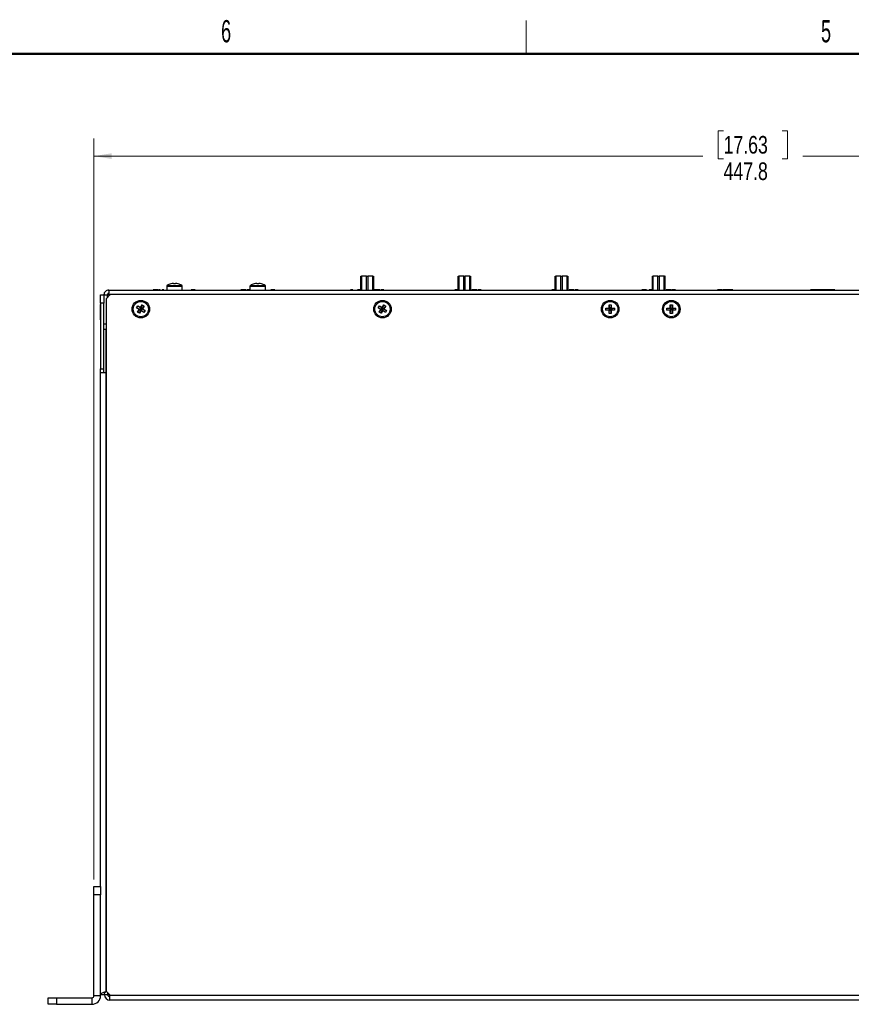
# Model space of a CAD drawing. Header units: millimetres. Extents: x 19 to 844, y 7 to 552.
# Tile 26 of 63: x 233 to 382, y 375 to 552. Entities that reach past the tile are written whole.
import ezdxf

# ---------------------------------------------------------------- set-up
doc = ezdxf.new("R2010")
doc.units = ezdxf.units.MM
doc.styles.add('SLDTEXTSTYLE0', font='TXT', dxfattribs={"width": 0.605})
doc.styles.add('SLDTEXTSTYLE3', font='TXT', dxfattribs={"width": 0.75})
doc.dimstyles.new('SLDDIMSTYLE1', dxfattribs={"dimtxt": 3.175, "dimasz": 3.175, "dimexe": 0, "dimexo": 0.0625, "dimgap": 0.79375, "dimtad": 0, "dimtih": 1, "dimtoh": 1, "dimdec": 1, "dimlfac": 2, "dimrnd": 1e-09, "dimzin": 12, "dimdsep": 46, "dimtxsty": 'SLDTEXTSTYLE3', "dimsah": 1, "dimcen": 0.09, "dimadec": 0, "dimazin": 3, "dimtfac": 1, "dimtdec": 1, "dimtofl": 0, "dimtmove": 0, "dimatfit": 3, "dimfxl": 1, "dimfrac": 2, "dimtolj": 1, "dimtzin": 12, "dimarcsym": 0})

# ---------------------------------------------------------------- blocks, each defined once
blk = doc.blocks.new('_D_4')
at = {"color": 7, "linetype": 'Continuous', "lineweight": 0}
for p, q in [((359.41, 532.24), (358.44, 532.24)), ((358.44, 532.24), (358.44, 527.2)), ((369.96, 532.24), (370.93, 532.24)), ((370.93, 532.24), (370.93, 527.2)), ((246.06, 397.43), (246.06, 530.84)), ((469.94, 397.43), (469.94, 530.84)), ((246.06, 527.67), (355.65, 527.67)), ((358.44, 527.2), (359.41, 527.2)), ((370.93, 527.2), (369.96, 527.2)), ((469.94, 527.67), (373.71, 527.67))]:
    blk.add_line(p, q, dxfattribs=at)
at = {"color": 7, "linetype": 'Continuous', "lineweight": 18}
for points in [[(246.06, 527.67), (249.23, 527.16), (249.23, 528.18)], [(469.94, 527.67), (466.76, 528.18), (466.76, 527.16)]]:
    blk.add_solid(points, dxfattribs=at)
at = {"color": 7, "linetype": 'Continuous', "lineweight": 18, "char_height": 3.175, "attachment_point": 1, "style": 'SLDTEXTSTYLE3'}
for s, insert in [('17.63', (359.41, 531.3)), ('447.8', (359.41, 526.54))]:
    blk.add_mtext(s, dxfattribs=dict(at, insert=insert))

msp = doc.modelspace()

# ---------------------------------------------------------------- linework, layer by layer
at = {"color": 7, "linetype": 'Continuous', "lineweight": 18}
msp.add_line((323.85, 546.1), (323.85, 552.1), dxfattribs=at)
at = {"color": 7, "linetype": 'Continuous', "lineweight": 50}
msp.add_line((25.4, 546.1), (838.2, 546.1), dxfattribs=at)
at = {"color": 7, "linetype": 'Continuous', "lineweight": 25}
for p, q in [((294.11, 503.567), (294.11, 506.067)), ((294.11, 506.067), (294.22, 506.067)), ((294.22, 506.067), (294.22, 503.567)), ((295.125, 506.067), (294.22, 506.067)), ((295.125, 503.567), (295.125, 506.067)), ((295.125, 506.067), (295.345, 506.067)), ((295.345, 506.067), (295.345, 503.567)), ((296.25, 506.067), (295.345, 506.067)), ((296.25, 503.567), (296.25, 506.067)), ((296.25, 506.067), (296.36, 506.067)), ((296.36, 506.067), (296.36, 503.567)), ((311.61, 503.567), (311.61, 506.067)), ((311.61, 506.067), (311.72, 506.067)), ((311.72, 506.067), (311.72, 503.567)), ((312.625, 506.067), (311.72, 506.067)), ((312.625, 503.567), (312.625, 506.067)), ((312.625, 506.067), (312.845, 506.067)), ((312.845, 506.067), (312.845, 503.567)), ((313.75, 506.067), (312.845, 506.067)), ((313.75, 503.567), (313.75, 506.067)), ((313.75, 506.067), (313.86, 506.067)), ((313.86, 506.067), (313.86, 503.567)), ((329.11, 503.567), (329.11, 506.067)), ((329.11, 506.067), (329.22, 506.067)), ((329.22, 506.067), (329.22, 503.567)), ((330.125, 506.067), (329.22, 506.067)), ((330.125, 503.567), (330.125, 506.067)), ((330.125, 506.067), (330.345, 506.067)), ((330.345, 506.067), (330.345, 503.567)), ((331.25, 506.067), (330.345, 506.067)), ((331.25, 503.567), (331.25, 506.067)), ((331.25, 506.067), (331.36, 506.067)), ((331.36, 506.067), (331.36, 503.567)), ((346.598, 503.567), (346.598, 506.067)), ((346.598, 506.067), (346.703, 506.067)), ((346.703, 506.067), (346.703, 503.567)), ((347.595, 506.067), (346.703, 506.067)), ((347.595, 503.567), (347.595, 506.067)), ((347.595, 506.067), (347.815, 506.067)), ((347.815, 506.067), (347.815, 503.567)), ((348.733, 506.067), (347.815, 506.067)), ((348.733, 503.567), (348.733, 506.067)), ((348.733, 506.067), (348.847, 506.067)), ((348.847, 506.067), (348.847, 503.567)), ((348.872, 506.067), (348.847, 506.067)), ((348.872, 503.567), (348.872, 506.067)), ((248.717, 503.567), (248.717, 502.96)), ((248.717, 503.567), (467.277, 503.567)), ((256.722, 503.572), (256.722, 503.567)), ((257.624, 503.572), (256.722, 503.572)), ((257.624, 503.572), (257.624, 503.567)), ((257.72, 503.572), (257.72, 503.567)), ((257.993, 503.572), (257.72, 503.572)), ((257.993, 503.572), (257.993, 503.567)), ((258.171, 503.572), (258.171, 503.567)), ((258.348, 503.572), (258.348, 503.567)), ((258.621, 503.572), (258.348, 503.572)), ((258.621, 503.572), (258.621, 503.567)), ((258.771, 503.572), (258.771, 503.567)), ((259.147, 504.24), (259.147, 503.567)), ((261.947, 503.567), (261.947, 504.24)), ((262.336, 503.572), (262.336, 503.567)), ((262.445, 503.572), (262.445, 503.567)), ((262.958, 503.572), (262.958, 503.567)), ((263.47, 503.572), (263.47, 503.567)), ((263.538, 503.572), (263.538, 503.567)), ((263.989, 503.572), (263.538, 503.572)), ((263.989, 503.572), (263.989, 503.567)), ((264.262, 503.572), (263.989, 503.572)), ((264.262, 503.572), (264.262, 503.567)), ((272.474, 503.572), (272.474, 503.567)), ((272.72, 503.572), (272.474, 503.572)), ((272.72, 503.572), (272.72, 503.567)), ((273.059, 503.572), (272.72, 503.572)), ((273.059, 503.572), (273.059, 503.567)), ((273.389, 503.572), (273.059, 503.572)), ((273.389, 503.572), (273.389, 503.567)), ((273.566, 503.572), (273.566, 503.567)), ((274.14, 503.572), (273.566, 503.572)), ((274.14, 503.572), (274.14, 503.567)), ((274.147, 504.24), (274.147, 503.567)), ((276.947, 503.567), (276.947, 504.24)), ((277.316, 503.572), (277.316, 503.567)), ((277.828, 503.572), (277.828, 503.567)), ((277.896, 503.572), (277.896, 503.567)), ((278.347, 503.572), (277.896, 503.572)), ((278.347, 503.572), (278.347, 503.567)), ((278.62, 503.572), (278.347, 503.572)), ((278.62, 503.572), (278.62, 503.567)), ((292.237, 503.572), (292.237, 503.567)), ((292.455, 503.572), (292.237, 503.572)), ((292.688, 503.572), (292.455, 503.572)), ((292.455, 503.572), (292.455, 503.567)), ((292.688, 503.572), (292.688, 503.567)), ((292.766, 503.572), (292.766, 503.567)), ((292.947, 503.572), (292.947, 503.567)), ((293.521, 503.572), (293.521, 503.567)), ((294.11, 503.572), (293.521, 503.572)), ((296.375, 503.572), (296.36, 503.572)), ((296.375, 503.572), (296.375, 503.567)), ((296.594, 503.572), (296.594, 503.567)), ((296.84, 503.572), (296.594, 503.572)), ((297.179, 503.572), (296.84, 503.572)), ((296.84, 503.572), (296.84, 503.567)), ((297.179, 503.572), (297.179, 503.567)), ((297.509, 503.572), (297.179, 503.572)), ((297.509, 503.572), (297.509, 503.567)), ((297.686, 503.572), (297.686, 503.567)), ((298.26, 503.572), (297.686, 503.572)), ((298.26, 503.572), (298.26, 503.567)), ((309.696, 503.572), (309.696, 503.567)), ((309.737, 503.572), (309.737, 503.567)), ((310.122, 503.572), (310.122, 503.567)), ((310.447, 503.572), (310.447, 503.567)), ((310.474, 503.572), (310.474, 503.567)), ((311.021, 503.572), (311.021, 503.567)), ((311.61, 503.572), (311.021, 503.572)), ((313.875, 503.572), (313.86, 503.572)), ((313.875, 503.572), (313.875, 503.567)), ((314.094, 503.572), (314.094, 503.567)), ((314.34, 503.572), (314.094, 503.572)), ((314.679, 503.572), (314.34, 503.572)), ((314.34, 503.572), (314.34, 503.567)), ((314.679, 503.572), (314.679, 503.567)), ((315.009, 503.572), (314.679, 503.572)), ((315.009, 503.572), (315.009, 503.567)), ((315.76, 503.572), (315.186, 503.572)), ((315.186, 503.572), (315.186, 503.567)), ((315.76, 503.572), (315.76, 503.567)), ((327.21, 503.572), (327.21, 503.567)), ((327.237, 503.572), (327.237, 503.567)), ((327.348, 503.572), (327.348, 503.567)), ((327.64, 503.572), (327.64, 503.567)), ((327.988, 503.572), (327.988, 503.567)), ((327.99, 503.572), (327.99, 503.567)), ((328.015, 503.572), (327.99, 503.572)), ((328.015, 503.572), (328.015, 503.567)), ((328.521, 503.572), (328.521, 503.567)), ((329.11, 503.572), (328.521, 503.572)), ((331.375, 503.572), (331.36, 503.572)), ((331.375, 503.572), (331.375, 503.567)), ((331.594, 503.572), (331.594, 503.567)), ((331.84, 503.572), (331.594, 503.572)), ((332.179, 503.572), (331.84, 503.572)), ((331.84, 503.572), (331.84, 503.567)), ((332.179, 503.572), (332.179, 503.567)), ((332.509, 503.572), (332.179, 503.572)), ((332.509, 503.572), (332.509, 503.567)), ((332.686, 503.572), (332.686, 503.567)), ((333.26, 503.572), (332.686, 503.572)), ((333.26, 503.572), (333.26, 503.567)), ((344.669, 503.572), (344.669, 503.567)), ((344.819, 503.572), (344.669, 503.572)), ((344.819, 503.572), (344.819, 503.567)), ((345.087, 503.572), (344.819, 503.572)), ((345.087, 503.572), (345.087, 503.567)), ((345.556, 503.572), (345.087, 503.572)), ((345.556, 503.572), (345.556, 503.567)), ((346.598, 503.572), (346.021, 503.572)), ((346.021, 503.572), (346.021, 503.567)), ((348.875, 503.572), (348.872, 503.572)), ((348.875, 503.572), (348.875, 503.567)), ((349.094, 503.572), (349.094, 503.567)), ((349.34, 503.572), (349.094, 503.572)), ((349.679, 503.572), (349.34, 503.572)), ((349.34, 503.572), (349.34, 503.567)), ((349.679, 503.572), (349.679, 503.567)), ((350.009, 503.572), (349.679, 503.572)), ((350.009, 503.572), (350.009, 503.567)), ((350.76, 503.572), (350.186, 503.572)), ((350.186, 503.572), (350.186, 503.567)), ((350.76, 503.572), (350.76, 503.567)), ((358.308, 503.572), (358.308, 503.567)), ((358.554, 503.572), (358.308, 503.572)), ((358.554, 503.572), (358.554, 503.567)), ((358.894, 503.572), (358.554, 503.572)), ((358.894, 503.572), (358.894, 503.567)), ((359.223, 503.572), (358.894, 503.572)), ((359.223, 503.572), (359.223, 503.567)), ((359.332, 503.572), (359.332, 503.567)), ((359.692, 503.572), (359.332, 503.572)), ((359.692, 503.572), (359.692, 503.567)), ((359.983, 503.572), (359.692, 503.572)), ((359.983, 503.572), (359.983, 503.567)), ((360.343, 503.572), (359.983, 503.572)), ((360.343, 503.572), (360.343, 503.567)), ((360.357, 503.572), (360.357, 503.567)), ((360.807, 503.572), (360.357, 503.572)), ((360.807, 503.572), (360.807, 503.567)), ((361.081, 503.572), (360.807, 503.572)), ((361.081, 503.572), (361.081, 503.567)), ((375.077, 503.572), (375.077, 503.567)), ((375.284, 503.572), (375.077, 503.572)), ((375.284, 503.572), (375.284, 503.567)), ((375.706, 503.572), (375.284, 503.572)), ((375.706, 503.572), (375.706, 503.567)), ((375.77, 503.572), (375.77, 503.567)), ((375.897, 503.572), (375.77, 503.572)), ((375.897, 503.572), (375.897, 503.567)), ((376.143, 503.572), (375.897, 503.572)), ((376.482, 503.572), (376.143, 503.572)), ((376.143, 503.572), (376.143, 503.567)), ((376.482, 503.572), (376.482, 503.567)), ((376.812, 503.572), (376.482, 503.572)), ((376.812, 503.572), (376.812, 503.567)), ((376.921, 503.572), (376.812, 503.572)), ((376.921, 503.572), (376.921, 503.567)), ((377.281, 503.572), (376.921, 503.572)), ((377.281, 503.572), (377.281, 503.567)), ((377.572, 503.572), (377.281, 503.572)), ((377.572, 503.572), (377.572, 503.567)), ((377.932, 503.572), (377.572, 503.572)), ((377.932, 503.572), (377.932, 503.567)), ((377.959, 503.572), (377.932, 503.572)), ((378.227, 503.572), (377.959, 503.572)), ((377.959, 503.572), (377.959, 503.567)), ((378.227, 503.572), (378.227, 503.567)), ((378.382, 503.572), (378.227, 503.572)), ((378.382, 503.572), (378.382, 503.567)), ((378.553, 503.572), (378.382, 503.572)), ((378.553, 503.572), (378.553, 503.567)), ((378.818, 503.572), (378.553, 503.572)), ((378.818, 503.572), (378.818, 503.567)), ((379.002, 503.572), (378.818, 503.572)), ((379.002, 503.572), (379.002, 503.567)), ((379.153, 503.572), (379.002, 503.572)), ((379.153, 503.572), (379.153, 503.567)), ((379.421, 503.572), (379.153, 503.572)), ((379.421, 503.572), (379.421, 503.567)), ((247.247, 501.204), (247.247, 502.704)), ((247.247, 502.704), (247.854, 502.704)), ((247.854, 502.704), (248.461, 502.704)), ((247.854, 502.704), (247.854, 502.164)), ((247.854, 502.164), (247.854, 501.204)), ((248.997, 502.754), (248.247, 502.004)), ((248.247, 502.004), (248.247, 377.354)), ((248.461, 502.704), (248.461, 502.218)), ((248.814, 502.704), (248.461, 502.704)), ((248.814, 502.704), (248.814, 502.571)), ((466.997, 502.754), (248.997, 502.754)), ((247.247, 500.942), (247.222, 500.942)), ((247.222, 500.092), (247.222, 500.942)), ((247.222, 498.192), (247.222, 500.092)), ((247.854, 501.204), (247.247, 501.204)), ((247.247, 501.204), (247.247, 489.376)), ((247.854, 489.376), (247.854, 501.204)), ((253.74, 500.387), (253.956, 500.718)), ((254.223, 500.071), (253.74, 500.387)), ((253.74, 500.387), (254.36, 500.1)), ((253.908, 499.588), (254.36, 500.1)), ((253.908, 499.588), (254.223, 500.071)), ((253.956, 500.718), (254.439, 500.402)), ((253.956, 500.718), (254.468, 500.265)), ((254.223, 500.071), (254.36, 500.1)), ((254.238, 499.372), (254.525, 499.992)), ((254.36, 500.1), (254.468, 500.265)), ((254.525, 499.992), (254.36, 500.1)), ((254.439, 500.402), (254.755, 500.885)), ((254.468, 500.265), (254.439, 500.402)), ((254.755, 500.885), (254.468, 500.265)), ((254.468, 500.265), (254.633, 500.157)), ((254.633, 500.157), (254.525, 499.992)), ((255.038, 499.539), (254.525, 499.992)), ((254.525, 499.992), (254.554, 499.855)), ((255.086, 500.669), (254.633, 500.157)), ((254.77, 500.186), (254.633, 500.157)), ((255.254, 499.87), (254.633, 500.157)), ((254.755, 500.885), (255.086, 500.669)), ((255.086, 500.669), (254.77, 500.186)), ((254.77, 500.186), (255.254, 499.87)), ((297.24, 500.387), (297.456, 500.718)), ((297.723, 500.071), (297.24, 500.387)), ((297.24, 500.387), (297.86, 500.1)), ((297.408, 499.588), (297.86, 500.1)), ((297.408, 499.588), (297.723, 500.071)), ((297.456, 500.718), (297.939, 500.402)), ((297.456, 500.718), (297.968, 500.265)), ((297.723, 500.071), (297.86, 500.1)), ((297.738, 499.372), (298.025, 499.992)), ((297.86, 500.1), (297.968, 500.265)), ((298.025, 499.992), (297.86, 500.1)), ((297.939, 500.402), (298.255, 500.885)), ((297.968, 500.265), (297.939, 500.402)), ((298.255, 500.885), (297.968, 500.265)), ((297.968, 500.265), (298.133, 500.157)), ((298.133, 500.157), (298.025, 499.992)), ((298.538, 499.539), (298.025, 499.992)), ((298.025, 499.992), (298.054, 499.855)), ((298.586, 500.669), (298.133, 500.157)), ((298.27, 500.186), (298.133, 500.157)), ((298.754, 499.87), (298.133, 500.157)), ((298.255, 500.885), (298.586, 500.669)), ((298.586, 500.669), (298.27, 500.186)), ((298.27, 500.186), (298.754, 499.87)), ((338.222, 500.326), (338.799, 500.326)), ((338.222, 499.931), (338.222, 500.326)), ((338.222, 500.326), (338.898, 500.227)), ((338.222, 499.931), (338.898, 500.03)), ((338.799, 499.931), (338.222, 499.931)), ((338.799, 500.903), (339.194, 500.903)), ((338.799, 500.326), (338.799, 500.903)), ((338.799, 500.903), (338.898, 500.227)), ((338.898, 500.227), (338.799, 500.326)), ((338.799, 499.931), (338.898, 500.03)), ((338.799, 499.353), (338.898, 500.03)), ((338.799, 499.353), (338.799, 499.931)), ((338.898, 500.227), (339.096, 500.227)), ((338.898, 500.03), (338.898, 500.227)), ((339.096, 500.03), (338.898, 500.03)), ((339.194, 500.903), (339.096, 500.227)), ((339.194, 500.326), (339.096, 500.227)), ((339.772, 500.326), (339.096, 500.227)), ((339.096, 500.227), (339.096, 500.03)), ((339.096, 500.03), (339.194, 499.931)), ((339.772, 499.931), (339.096, 500.03)), ((339.194, 499.353), (339.096, 500.03)), ((339.194, 500.903), (339.194, 500.326)), ((339.194, 500.326), (339.772, 500.326)), ((339.194, 499.931), (339.194, 499.353)), ((339.772, 499.931), (339.194, 499.931)), ((339.772, 500.326), (339.772, 499.931)), ((349.222, 500.326), (349.799, 500.326)), ((349.222, 499.931), (349.222, 500.326)), ((349.222, 500.326), (349.898, 500.227)), ((349.222, 499.931), (349.898, 500.03)), ((349.799, 499.931), (349.222, 499.931)), ((349.799, 500.903), (350.194, 500.903)), ((349.799, 500.326), (349.799, 500.903)), ((349.799, 500.903), (349.898, 500.227)), ((349.898, 500.227), (349.799, 500.326)), ((349.799, 499.931), (349.898, 500.03)), ((349.799, 499.353), (349.898, 500.03)), ((349.799, 499.353), (349.799, 499.931)), ((349.898, 500.227), (350.096, 500.227)), ((349.898, 500.03), (349.898, 500.227)), ((350.096, 500.03), (349.898, 500.03)), ((350.194, 500.903), (350.096, 500.227)), ((350.194, 500.326), (350.096, 500.227)), ((350.772, 500.326), (350.096, 500.227)), ((350.096, 500.227), (350.096, 500.03)), ((350.096, 500.03), (350.194, 499.931)), ((350.194, 499.353), (350.096, 500.03)), ((350.772, 499.931), (350.096, 500.03)), ((350.194, 500.903), (350.194, 500.326)), ((350.194, 500.326), (350.772, 500.326)), ((350.194, 499.931), (350.194, 499.353)), ((350.772, 499.931), (350.194, 499.931)), ((350.772, 500.326), (350.772, 499.931)), ((247.222, 498.192), (247.247, 498.192)), ((254.238, 499.372), (253.908, 499.588)), ((254.554, 499.855), (254.238, 499.372)), ((255.038, 499.539), (254.554, 499.855)), ((255.254, 499.87), (255.038, 499.539)), ((297.738, 499.372), (297.408, 499.588)), ((298.054, 499.855), (297.738, 499.372)), ((298.538, 499.539), (298.054, 499.855)), ((298.754, 499.87), (298.538, 499.539)), ((339.194, 499.353), (338.799, 499.353)), ((350.194, 499.353), (349.799, 499.353)), ((247.854, 497.46), (248.247, 497.46)), ((248.247, 496.46), (247.854, 496.46)), ((247.247, 489.376), (247.854, 489.376)), ((247.247, 488.704), (247.247, 489.376)), ((247.854, 488.704), (247.854, 489.376)), ((247.247, 488.704), (248.229, 488.704)), ((247.247, 396.162), (247.247, 488.704)), ((248.229, 377.234), (248.229, 488.704)), ((248.247, 488.704), (248.229, 488.704)), ((246.056, 396.162), (247.247, 396.162)), ((246.056, 394.662), (246.056, 396.162)), ((247.247, 396.162), (247.247, 394.662)), ((247.247, 394.662), (246.056, 394.662)), ((246.056, 376.531), (246.056, 394.662)), ((247.247, 376.531), (247.247, 394.662)), ((237.806, 374.972), (237.806, 376.162)), ((237.806, 376.162), (239.306, 376.162)), ((239.306, 376.162), (239.306, 374.972)), ((239.306, 376.162), (245.688, 376.162)), ((245.688, 376.162), (245.688, 374.972)), ((246.056, 376.531), (247.247, 376.531)), ((247.854, 376.704), (247.247, 376.704)), ((247.947, 376.704), (247.854, 376.704)), ((247.947, 376.704), (247.947, 376.944)), ((248.554, 376.704), (247.947, 376.704)), ((248.298, 377.303), (248.229, 377.234)), ((248.247, 377.354), (248.997, 376.604)), ((248.554, 376.704), (248.554, 377.047)), ((248.897, 376.704), (248.554, 376.704)), ((248.929, 375.722), (248.929, 376.672)), ((248.997, 376.604), (466.997, 376.604)), ((239.306, 374.972), (237.806, 374.972)), ((239.306, 374.972), (245.688, 374.972)), ((467.065, 375.722), (248.929, 375.722))]:
    msp.add_line(p, q, dxfattribs=at)
at = {"color": 8, "linetype": 'Continuous', "lineweight": 25}
for p, q in [((259.147, 504.24), (261.947, 504.24)), ((259.232, 504.393), (261.861, 504.393)), ((274.147, 504.24), (276.947, 504.24)), ((274.232, 504.393), (276.861, 504.393)), ((248.814, 502.704), (248.947, 502.704)), ((248.229, 488.704), (248.229, 496.46))]:
    msp.add_line(p, q, dxfattribs=at)
at = {"color": 7, "linetype": 'Continuous', "lineweight": 25, "flags": 128}
for points in [[(260.363, 504.753), (260.364, 504.748), (260.364, 504.742), (260.365, 504.734), (260.366, 504.724), (260.367, 504.713), (260.369, 504.701), (260.37, 504.687), (260.372, 504.672)], [(260.722, 504.672), (260.723, 504.687), (260.725, 504.701), (260.726, 504.713), (260.727, 504.724), (260.728, 504.734), (260.729, 504.742), (260.73, 504.748), (260.73, 504.753)], [(275.363, 504.753), (275.364, 504.748), (275.364, 504.742), (275.365, 504.734), (275.366, 504.724), (275.367, 504.713), (275.369, 504.701), (275.37, 504.687), (275.372, 504.672)], [(275.722, 504.672), (275.723, 504.687), (275.725, 504.701), (275.726, 504.713), (275.727, 504.724), (275.728, 504.734), (275.729, 504.742), (275.73, 504.748), (275.73, 504.753)]]:
    msp.add_lwpolyline(points, dxfattribs=at)
at = {"color": 7, "linetype": 'Continuous', "lineweight": 25}
for centre, radius in [((254.497, 500.128), 1.575), ((297.997, 500.128), 1.575), ((338.997, 500.128), 1.575), ((349.997, 500.128), 1.575), ((254.497, 500.128), 1.375), ((297.997, 500.128), 1.375), ((338.997, 500.128), 1.375), ((349.997, 500.128), 1.375)]:
    msp.add_circle(centre, radius, dxfattribs=at)
for centre, radius, start, end in [((259.327, 504.24), 0.18, 121.7263, 180), ((260.547, 502.267), 2.5, 105.33239, 121.7263), ((257.145, 502.705), 3.377, 35.6412, 35.75234), ((260.547, 502.249), 2.511, 94.18903, 105.16882), ((260.547, 501.794), 2.884, 86.51885, 93.48115), ((260.547, 502.249), 2.511, 74.83093, 85.81091), ((262.041, 504.075), 1.028, 144.12073, 144.48573), ((260.547, 502.267), 2.5, 58.2737, 74.66761), ((261.767, 504.24), 0.18, 0, 58.2737), ((274.327, 504.24), 0.18, 121.7263, 180), ((275.547, 502.267), 2.5, 105.33239, 121.7263), ((272.145, 502.705), 3.377, 35.6412, 35.75234), ((275.547, 502.249), 2.511, 94.18903, 105.16882), ((275.547, 501.794), 2.884, 86.51885, 93.48115), ((275.547, 502.249), 2.511, 74.83093, 85.81091), ((277.041, 504.075), 1.028, 144.12073, 144.48573), ((275.547, 502.267), 2.5, 58.2737, 74.66761), ((276.767, 504.24), 0.18, 0, 58.2737), ((245.688, 376.531), 0.368, 270, 0), ((245.688, 376.531), 1.559, 270, 0), ((248.929, 376.704), 0.982, 180, 270), ((248.929, 376.704), 0.375, 180, 270)]:
    msp.add_arc(centre, radius, start, end, dxfattribs=at)
for points, knots in [([(248.717, 503.567), (248.604, 503.554), (248.378, 503.528), (248.092, 503.328), (247.893, 503.043), (247.867, 502.817), (247.854, 502.704)], [0, 0, 0, 0, 0.2499984, 0.50000051, 0.7499989, 1, 1, 1, 1]), ([(248.814, 502.704), (248.806, 502.817), (248.79, 503.043), (248.766, 503.328), (248.741, 503.528), (248.725, 503.554), (248.717, 503.567)], [0, 0, 0, 0, 0.2500004, 0.5000009, 0.7500003, 1, 1, 1, 1]), ([(248.717, 502.96), (248.683, 502.956), (248.616, 502.948), (248.532, 502.889), (248.472, 502.804), (248.465, 502.737), (248.461, 502.704)], [0, 0, 0, 0, 0.25, 0.500001, 0.7499983, 1, 1, 1, 1]), ([(248.814, 502.704), (248.806, 502.737), (248.79, 502.804), (248.766, 502.889), (248.741, 502.948), (248.725, 502.956), (248.717, 502.96)], [0, 0, 0, 0, 0.2499973, 0.5, 0.7499984, 1, 1, 1, 1]), ([(248.229, 377.234), (248.131, 377.2), (247.917, 377.127), (247.617, 377.013), (247.379, 376.892), (247.262, 376.789), (247.251, 376.726), (247.247, 376.704)], [0, 0, 0, 0, 0.1903202, 0.4173362, 0.6443784, 0.8714222, 1, 1, 1, 1]), ([(248.229, 377.234), (248.182, 377.192), (248.078, 377.098), (247.943, 376.953), (247.865, 376.819), (247.857, 376.736), (247.854, 376.704)], [0, 0, 0, 0, 0.2398057, 0.5290571, 0.818548, 1, 1, 1, 1])]:
    msp.add_open_spline(points, degree=3, knots=knots, dxfattribs=at)

# ---------------------------------------------------------------- texts
at = {"color": 7, "linetype": 'Continuous', "lineweight": 0, "char_height": 4, "attachment_point": 2, "style": 'SLDTEXTSTYLE0'}
for s, insert in [('6', (269.848, 552.16)), ('5', (377.858, 552.159))]:
    msp.add_mtext(s, dxfattribs=dict(at, insert=insert))

# ---------------------------------------------------------------- dimensions: what is measured, and where the dimension line sits
at = {"color": 7, "linetype": 'Continuous', "lineweight": 18}
dim = msp.add_linear_dim(base=(469.937, 527.67), p1=(246.056, 396.162), p2=(469.937, 396.162), dimstyle='SLDDIMSTYLE1', dxfattribs=at)
dim.commit()
dim.dimension.update_dxf_attribs({"geometry": '_D_4', "text_midpoint": (364.684, 527.67), "dimtype": 160})

doc.saveas('drawing.dxf')
